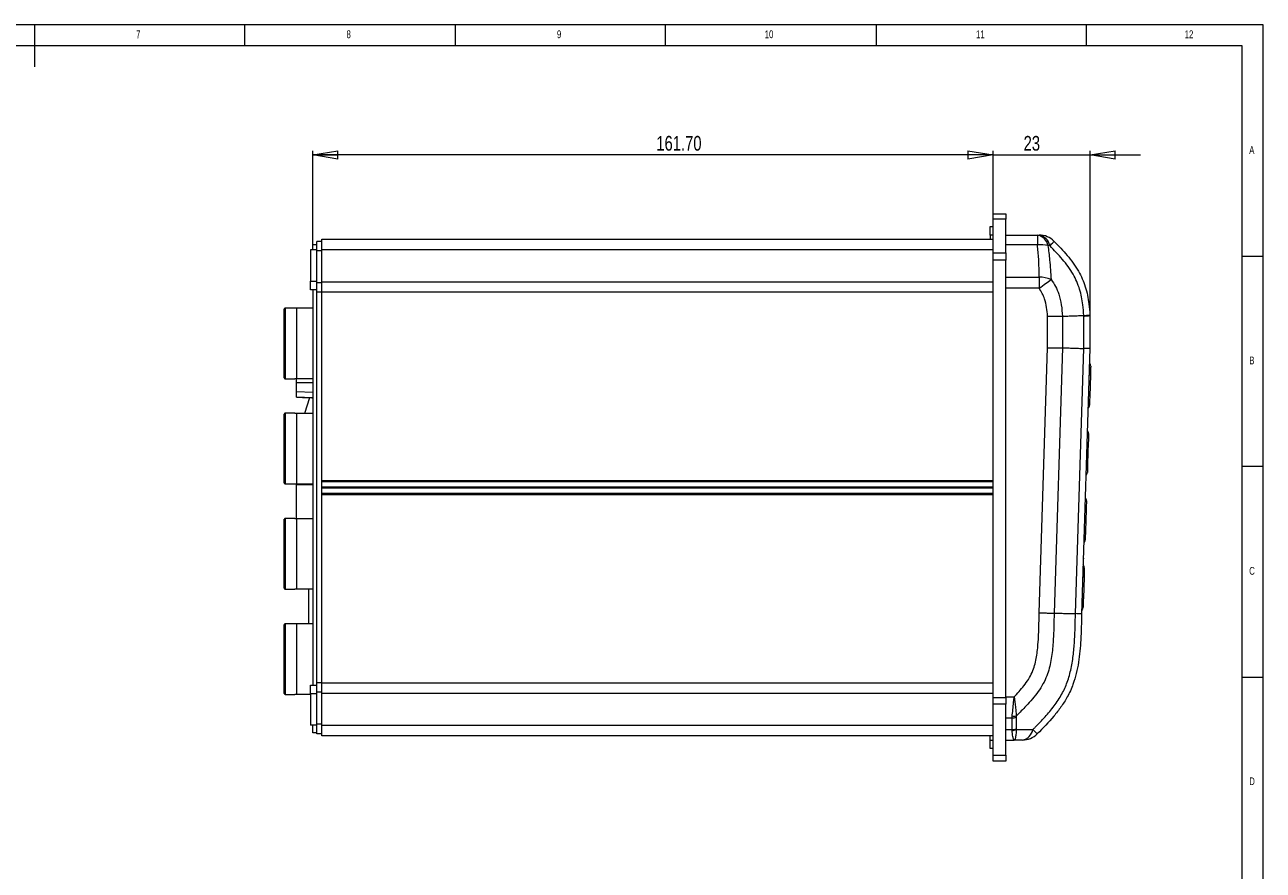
# Model space of a CAD drawing. Header units: millimetres. Extents: x 5 to 589, y 5 to 415.
# Tile 8 of 8: x 295 to 589, y 214 to 415. Entities that reach past the tile are written whole.
import ezdxf

# ---------------------------------------------------------------- set-up
doc = ezdxf.new("R2010")
doc.units = ezdxf.units.MM
doc.styles.add('SLDTEXTSTYLE0', font='TXT', dxfattribs={"width": 0.75})
doc.dimstyles.new('SLDDIMSTYLE0', dxfattribs={"dimtxt": 3.5, "dimasz": 6, "dimexe": 0, "dimexo": 0.0625, "dimgap": 0.875, "dimtad": 1, "dimtoh": 1, "dimzin": 4, "dimdsep": 46, "dimtxsty": 'Standard', "dimblk1": 'CLOSED', "dimblk2": 'CLOSED', "dimsah": 1, "dimcen": 0.09, "dimadec": 0, "dimazin": 0, "dimtfac": 1, "dimtofl": 0, "dimtmove": 0, "dimatfit": 3, "dimldrblk": 'CLOSED', "dimfxl": 1, "dimtolj": 1, "dimtzin": 12, "dimarcsym": 0})
doc.dimstyles.new('SLDDIMSTYLE2', dxfattribs={"dimtxt": 3.5, "dimasz": 6, "dimexe": 0, "dimexo": 0.0625, "dimgap": 0.875, "dimtad": 1, "dimtoh": 1, "dimzin": 12, "dimdsep": 46, "dimtxsty": 'Standard', "dimblk1": 'CLOSED', "dimblk2": 'CLOSED', "dimsah": 1, "dimcen": 0.09, "dimadec": 0, "dimazin": 0, "dimtfac": 1, "dimtofl": 0, "dimtmove": 0, "dimatfit": 3, "dimldrblk": 'CLOSED', "dimfxl": 1, "dimtolj": 1, "dimtzin": 12, "dimarcsym": 0})

# ---------------------------------------------------------------- blocks, each defined once
blk = doc.blocks.new('_CLOSED')
at = {"color": 0, "linetype": 'ByBlock', "lineweight": -2}
for p, q in [((-1, 0.166667), (0, 0)), ((-1, 0.166667), (-1, -0.166667)), ((0, 0), (-1, -0.166667)), ((0, 0), (-1, 0))]:
    blk.add_line(p, q, dxfattribs=at)
blk = doc.blocks.new('*D6')
at = {"color": 7, "linetype": 'Continuous', "lineweight": 0}
for p, q in [((363.14, 361.79), (363.14, 385.08)), ((524.84, 384.08), (363.14, 384.08)), ((524.84, 360.04), (524.84, 385.08))]:
    blk.add_line(p, q, dxfattribs=at)
at = {"color": 7, "linetype": 'Continuous', "lineweight": 0, "xscale": 6, "yscale": 6}
for p, rotation in [((363.14, 384.08, 0.1), 180.0000000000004), ((524.84, 384.08, 0.1), 360.0000000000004)]:
    blk.add_blockref('_CLOSED', p, dxfattribs=dict(at, rotation=rotation))
at = {"color": 7, "linetype": 'Continuous', "lineweight": 0, "insert": (444.79, 388.59), "char_height": 3.5, "attachment_point": 1, "style": 'SLDTEXTSTYLE0'}
blk.add_mtext('161.70', dxfattribs=at)
blk = doc.blocks.new('*D7')
at = {"color": 7, "linetype": 'Continuous', "lineweight": 0}
for p, q in [((524.84, 384.08), (512.84, 384.08)), ((524.84, 342.79), (524.84, 385.08)), ((524.84, 384.08), (547.84, 384.08)), ((547.84, 346.92), (547.84, 385.08)), ((547.84, 384.08), (559.84, 384.08))]:
    blk.add_line(p, q, dxfattribs=at)
at = {"color": 7, "linetype": 'Continuous', "lineweight": 0, "xscale": 6, "yscale": 6}
blk.add_blockref('_CLOSED', (524.84, 384.08, 0.1), dxfattribs=at)
at = {"color": 7, "linetype": 'Continuous', "lineweight": 0, "xscale": 6, "yscale": 6, "rotation": 180.0000000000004}
blk.add_blockref('_CLOSED', (547.84, 384.08, 0.1), dxfattribs=at)
at = {"color": 7, "linetype": 'Continuous', "lineweight": 0, "insert": (532.06, 388.59), "char_height": 3.5, "attachment_point": 1, "style": 'SLDTEXTSTYLE0'}
blk.add_mtext('23', dxfattribs=at)

msp = doc.modelspace()

# ---------------------------------------------------------------- linework, layer by layer
at = {"color": 7, "linetype": 'Continuous', "lineweight": 0}
for p, q in [((589, 415), (5, 415)), ((297, 415), (297, 405)), ((347, 410), (347, 415)), ((397, 415), (397, 410)), ((447, 410), (447, 415)), ((497, 415), (497, 410)), ((547, 410), (547, 415)), ((589, 5), (589, 415)), ((584, 410), (10, 410)), ((584, 60.25), (584, 410)), ((584, 360), (589, 360)), ((589, 310), (584, 310)), ((584, 260), (589, 260))]:
    msp.add_line(p, q, dxfattribs=at)
at = {"color": 7, "linetype": 'Continuous', "lineweight": 15}
for p, q in [((524.835, 370.036), (527.835, 370.036)), ((524.835, 368.772), (524.835, 370.036)), ((527.835, 368.772), (524.835, 368.772)), ((524.835, 360.775), (524.835, 368.772)), ((527.835, 370.036), (527.835, 368.772)), ((527.835, 360.775), (527.835, 368.772)), ((524.135, 365.036), (524.135, 367.036)), ((524.135, 367.036), (524.835, 367.036)), ((524.135, 365.036), (524.135, 364.036)), ((524.835, 365.036), (524.135, 365.036)), ((527.835, 365.036), (535.333, 365.036)), ((535.333, 365.036), (535.333, 362.686)), ((363.154, 361.536), (363.154, 362.786)), ((363.154, 362.786), (364.135, 362.786)), ((363.154, 362.786), (364.135, 362.786)), ((363.154, 361.536), (363.154, 362.786)), ((365.335, 363.536), (364.135, 363.536)), ((364.135, 361.286), (364.135, 363.536)), ((364.135, 363.036), (364.135, 363.536)), ((364.135, 363.036), (364.135, 363.536)), ((364.135, 361.536), (364.135, 363.036)), ((364.135, 362.786), (364.135, 363.036)), ((365.335, 364.036), (524.835, 364.036)), ((365.335, 361.536), (365.335, 364.036)), ((365.335, 363.536), (365.335, 364.036)), ((365.335, 363.786), (365.335, 364.036)), ((365.335, 363.786), (365.335, 364.036)), ((365.335, 363.786), (365.335, 364.036)), ((365.335, 363.786), (365.335, 364.036)), ((365.335, 363.786), (365.335, 364.036)), ((365.335, 363.786), (365.335, 364.036)), ((365.335, 363.786), (365.335, 364.036)), ((365.335, 363.786), (365.335, 364.036)), ((365.335, 363.786), (365.335, 364.036)), ((365.335, 363.786), (365.335, 364.036)), ((365.335, 363.786), (365.335, 364.036)), ((365.335, 363.786), (365.335, 364.036)), ((365.335, 363.536), (365.335, 364.036)), ((535.333, 362.686), (527.835, 362.686)), ((362.635, 361.536), (362.635, 354.036)), ((364.135, 361.536), (362.635, 361.536)), ((365.335, 361.286), (364.135, 361.286)), ((364.135, 353.688), (364.135, 361.286)), ((365.335, 353.938), (365.335, 361.536)), ((524.835, 361.536), (365.335, 361.536)), ((524.835, 360.775), (527.835, 360.775)), ((524.835, 359.04), (524.835, 360.775)), ((524.835, 255.125), (524.835, 359.04)), ((527.835, 359.04), (524.835, 359.04)), ((527.835, 360.775), (527.835, 359.04)), ((527.835, 255.125), (527.835, 359.04)), ((362.635, 354.036), (364.135, 354.036)), ((362.635, 352.036), (362.635, 354.036)), ((364.135, 351.438), (364.135, 353.688)), ((365.335, 353.688), (364.135, 353.688)), ((365.335, 351.438), (365.335, 353.938)), ((365.335, 353.938), (524.835, 353.938)), ((527.835, 355.05), (535.73, 355.05)), ((535.73, 355.05), (535.73, 352.4)), ((364.135, 352.036), (362.635, 352.036)), ((363.154, 352.036), (363.154, 258.036)), ((363.154, 352.036), (363.154, 258.036)), ((365.335, 351.438), (364.135, 351.438)), ((364.135, 258.634), (364.135, 351.438)), ((365.335, 306.743), (365.335, 351.438)), ((524.835, 351.438), (365.335, 351.438)), ((535.73, 352.4), (527.835, 352.4)), ((356.354, 339.286), (356.354, 347.486)), ((356.554, 347.686), (356.554, 339.286)), ((359.354, 330.861), (359.354, 347.711)), ((359.354, 347.711), (363.154, 347.711)), ((537.764, 338.244), (537.764, 345.753)), ((541.3, 345.753), (541.3, 338.244)), ((546.371, 338.083), (546.371, 345.781)), ((547.835, 345.925), (547.835, 338.036)), ((356.354, 331.086), (356.354, 339.286)), ((356.554, 339.286), (356.554, 330.886)), ((535.766, 275.258), (537.766, 338.244)), ((541.303, 338.244), (539.302, 275.198)), ((544.371, 275.073), (546.371, 338.06)), ((547.835, 338.036), (545.835, 275.036)), ((359.295, 330.032), (359.295, 330.861)), ((359.295, 327.838), (359.295, 330.032)), ((359.295, 330.032), (363.154, 330.032)), ((363.154, 330.861), (359.354, 330.861)), ((547.936, 331.755), (547.777, 326.755)), ((359.295, 326.573), (359.295, 327.838)), ((359.295, 327.838), (363.154, 327.709)), ((359.295, 326.516), (359.295, 326.573)), ((359.295, 326.573), (363.154, 326.445)), ((361.27, 322.711), (362.435, 326.407)), ((356.354, 314.286), (356.354, 322.486)), ((356.554, 322.686), (356.554, 314.286)), ((359.354, 305.861), (359.354, 322.711)), ((359.354, 322.711), (363.154, 322.711)), ((547.428, 315.755), (547.27, 310.755)), ((356.354, 306.086), (356.354, 314.286)), ((356.554, 314.286), (356.554, 305.886)), ((365.335, 306.39), (365.335, 306.743)), ((365.335, 306.743), (524.835, 306.743)), ((365.335, 306.036), (365.335, 306.39)), ((524.835, 306.39), (365.335, 306.39)), ((359.295, 297.711), (359.295, 305.792)), ((359.295, 305.792), (363.154, 305.792)), ((363.154, 305.861), (359.354, 305.861)), ((365.335, 304.036), (365.335, 306.036)), ((365.335, 305.183), (524.835, 305.183)), ((524.835, 305.036), (365.335, 305.036)), ((365.335, 305.036), (524.835, 305.036)), ((524.835, 304.89), (365.335, 304.89)), ((365.335, 303.683), (365.335, 304.036)), ((365.335, 303.329), (365.335, 303.683)), ((365.335, 303.683), (524.835, 303.683)), ((365.335, 258.634), (365.335, 303.329)), ((524.835, 303.329), (365.335, 303.329)), ((356.354, 289.286), (356.354, 297.486)), ((356.554, 297.686), (356.554, 289.286)), ((359.354, 280.861), (359.354, 297.711)), ((359.354, 297.711), (363.154, 297.711)), ((546.92, 299.755), (546.762, 294.755)), ((356.354, 281.086), (356.354, 289.286)), ((356.554, 289.286), (356.554, 280.886)), ((546.412, 283.755), (546.254, 278.755)), ((363.154, 280.861), (359.354, 280.861)), ((362.185, 272.711), (362.185, 280.861)), ((356.354, 264.286), (356.354, 272.486)), ((356.554, 272.686), (356.554, 264.286)), ((359.354, 255.861), (359.354, 272.711)), ((359.354, 272.711), (363.154, 272.711)), ((356.354, 256.086), (356.354, 264.286)), ((356.554, 264.286), (356.554, 255.886)), ((362.635, 256.036), (362.635, 258.036)), ((362.635, 258.036), (364.135, 258.036)), ((364.135, 256.036), (362.635, 256.036)), ((362.635, 256.036), (362.635, 248.536)), ((365.335, 258.634), (364.135, 258.634)), ((364.135, 256.384), (364.135, 258.634)), ((365.335, 256.384), (364.135, 256.384)), ((364.135, 248.786), (364.135, 256.384)), ((365.335, 256.134), (365.335, 258.634)), ((365.335, 258.634), (524.835, 258.634)), ((365.335, 248.536), (365.335, 256.134)), ((524.835, 256.134), (365.335, 256.134)), ((362.635, 255.861), (359.354, 255.861)), ((524.835, 255.125), (527.835, 255.125)), ((524.835, 253.535), (524.835, 255.125)), ((527.835, 253.535), (524.835, 253.535)), ((524.835, 241.447), (524.835, 253.535)), ((527.835, 255.314), (529.835, 255.314)), ((527.835, 255.125), (527.835, 253.535)), ((527.835, 241.447), (527.835, 253.535)), ((527.835, 250.278), (529.306, 250.278)), ((364.135, 248.536), (362.635, 248.536)), ((363.154, 246.786), (363.154, 248.536)), ((363.154, 246.786), (363.154, 248.536)), ((365.335, 248.786), (364.135, 248.786)), ((364.135, 246.536), (364.135, 248.786)), ((364.135, 247.036), (364.135, 248.536)), ((365.335, 246.036), (365.335, 248.536)), ((365.335, 248.536), (524.835, 248.536)), ((527.835, 247.527), (529.303, 247.527)), ((364.135, 246.786), (363.154, 246.786)), ((364.135, 246.786), (363.154, 246.786)), ((364.135, 246.536), (364.135, 247.036)), ((364.135, 246.536), (364.135, 246.786)), ((365.335, 246.536), (364.135, 246.536)), ((365.335, 246.036), (365.335, 246.536)), ((365.335, 246.286), (365.335, 246.536)), ((365.335, 246.286), (365.335, 246.536)), ((365.335, 246.286), (365.335, 246.536)), ((365.335, 246.286), (365.335, 246.536)), ((365.335, 246.286), (365.335, 246.536)), ((365.335, 246.286), (365.335, 246.536)), ((365.335, 246.036), (365.335, 246.536)), ((365.335, 246.036), (365.335, 246.286)), ((365.335, 246.036), (365.335, 246.286)), ((365.335, 246.036), (365.335, 246.286)), ((365.335, 246.036), (365.335, 246.286)), ((365.335, 246.036), (365.335, 246.286)), ((365.335, 246.036), (365.335, 246.286)), ((365.335, 246.036), (365.335, 246.286)), ((365.335, 246.036), (365.335, 246.286)), ((365.335, 246.036), (365.335, 246.286)), ((365.335, 246.036), (365.335, 246.286)), ((365.335, 246.036), (365.335, 246.286)), ((365.335, 246.036), (365.335, 246.286)), ((524.835, 246.036), (365.335, 246.036)), ((524.135, 245.036), (524.135, 246.036)), ((524.135, 243.036), (524.135, 245.036)), ((524.135, 245.036), (524.835, 245.036)), ((527.835, 245.036), (529.835, 245.036)), ((524.835, 243.036), (524.135, 243.036)), ((524.835, 241.447), (527.835, 241.447)), ((524.835, 240.036), (524.835, 241.447)), ((527.835, 241.447), (527.835, 240.036)), ((527.835, 240.036), (524.835, 240.036))]:
    msp.add_line(p, q, dxfattribs=at)
at = {"color": 7, "linetype": 'Continuous', "lineweight": 15, "flags": 128}
for points in [[(538.276, 362.512), (538.511, 362.743), (538.72, 362.948), (538.9, 363.125), (539.05, 363.272), (539.168, 363.388), (539.253, 363.471), (539.304, 363.522), (539.321, 363.539)], [(535.73, 352.4), (536.128, 352.686), (536.523, 352.968), (536.91, 353.246), (537.285, 353.515), (537.646, 353.773), (537.988, 354.018), (538.308, 354.248), (538.604, 354.46)], [(547.835, 338.036), (547.739, 338.038), (547.455, 338.042), (546.993, 338.05), (546.371, 338.06)], [(548.003, 333.867), (548.002, 333.826), (547.998, 333.706), (547.992, 333.511), (547.984, 333.248), (547.973, 332.928), (547.962, 332.563), (547.949, 332.167), (547.936, 331.755)], [(547.777, 326.755), (547.766, 326.386), (547.754, 326.029), (547.744, 325.694), (547.734, 325.39), (547.726, 325.129), (547.719, 324.917), (547.714, 324.76), (547.711, 324.664), (547.71, 324.632)], [(547.496, 317.885), (547.495, 317.844), (547.491, 317.722), (547.484, 317.526), (547.476, 317.261), (547.466, 316.938), (547.454, 316.57), (547.441, 316.17), (547.428, 315.755)], [(547.27, 310.755), (547.258, 310.383), (547.246, 310.023), (547.236, 309.685), (547.226, 309.379), (547.217, 309.115), (547.211, 308.901), (547.206, 308.743), (547.203, 308.647), (547.202, 308.614)], [(546.988, 301.902), (546.987, 301.861), (546.983, 301.739), (546.977, 301.54), (546.969, 301.273), (546.958, 300.948), (546.946, 300.577), (546.934, 300.174), (546.92, 299.755)], [(546.762, 294.755), (546.75, 294.38), (546.738, 294.017), (546.727, 293.676), (546.718, 293.368), (546.709, 293.102), (546.702, 292.886), (546.697, 292.727), (546.694, 292.629), (546.693, 292.597)], [(546.255, 288.255), (546.253, 288.178), (546.245, 287.95), (546.234, 287.58), (546.218, 287.083), (546.204, 286.643)], [(546.481, 285.92), (546.48, 285.878), (546.476, 285.755), (546.47, 285.555), (546.461, 285.286), (546.451, 284.958), (546.439, 284.583), (546.426, 284.177), (546.412, 283.755)], [(546.254, 278.755), (546.242, 278.377), (546.23, 278.011), (546.219, 277.667), (546.209, 277.356), (546.201, 277.088), (546.194, 276.87), (546.189, 276.71), (546.186, 276.612), (546.185, 276.579)], [(545.862, 275.875), (545.851, 275.534), (545.835, 275.036)], [(535.313, 246.507), (535.296, 246.525), (535.245, 246.575), (535.161, 246.66), (535.044, 246.776), (534.895, 246.925), (534.716, 247.103), (534.509, 247.309), (534.276, 247.542)]]:
    msp.add_lwpolyline(points, dxfattribs=at)
at = {"color": 7, "linetype": 'Continuous', "lineweight": 15}
for centre, radius, start, end in [((534.787, 361.972), 3.113, 10.08385, 79.91196), ((535.207, 361.967), 3.117, 10.07033, 79.92437), ((535.753, 360.036), 5, 44.4626, 90), ((536.04, 354.373), 8.343, 77.45407, 94.86157), ((535.48, 346.54), 8.514, 68.47189, 88.31467), ((547.004, 333.899), 1, 358.1817, 43.52284), ((545.787, 273.622), 58.173, 87.8829, 88.17723), ((545.699, 270.658), 56.135, 87.87791, 88.18292), ((546.711, 324.664), 1, 312.70234, 358.1817), ((546.496, 317.916), 1, 358.1817, 43.52284), ((545.355, 259.828), 55.965, 87.87727, 88.18321), ((545.178, 254.277), 56.517, 87.87876, 88.18172), ((546.202, 308.646), 1, 312.70234, 358.1817), ((545.989, 301.934), 1, 358.1817, 43.52284), ((544.828, 243.26), 56.533, 87.87881, 88.18167), ((544.65, 237.708), 57.086, 87.88027, 88.18021), ((545.694, 292.628), 1, 312.70234, 358.1817), ((545.482, 285.952), 1, 358.1817, 43.75469), ((544.344, 227.966), 55.827, 87.87671, 88.18341), ((544.175, 222.672), 56.121, 87.87787, 88.18296), ((545.185, 276.611), 1, 312.6087, 358.1817), ((529.321, 253.467), 3.189, 269.72913, 287.96101), ((529.784, 254.145), 3.419, 262.44475, 279.2579), ((529.325, 250.715), 3.188, 269.61385, 287.78847), ((529.054, 250.326), 3.069, 274.85413, 294.13903), ((531.226, 248.086), 3.098, 280.12791, 349.87262), ((531.771, 250.036), 5, 270, 315.10844)]:
    msp.add_arc(centre, radius, start, end, dxfattribs=at)
for points, knots in [([(535.333, 365.036), (535.374, 365.036), (535.514, 365.036), (535.654, 365.036), (535.753, 365.036)], [0, 0, 0, 0, 0.2964133, 1, 1, 1, 1]), ([(535.73, 355.05), (535.732, 356.489), (535.735, 359.04), (535.455, 361.579), (535.333, 362.686)], [0, 0, 0, 0, 0.5640641, 1, 1, 1, 1]), ([(538.276, 362.512), (538.177, 362.513), (538.035, 362.515), (537.894, 362.516), (537.852, 362.517)], [0, 0, 0, 0, 0.7036408, 1, 1, 1, 1]), ([(537.852, 362.517), (537.992, 361.385), (538.318, 358.732), (538.5, 356.016), (538.604, 354.46)], [0, 0, 0, 0, 0.4267528, 1, 1, 1, 1]), ([(546.368, 345.924), (546.304, 346.776), (546.146, 348.873), (545.607, 351.588), (544.74, 353.986), (543.828, 355.798), (542.664, 357.553), (540.839, 359.855), (539.305, 361.445), (538.276, 362.512)], [0, 0, 0, 0, 0.13483127, 0.33197093, 0.43435183, 0.53671648, 0.6514029, 0.76618533, 1, 1, 1, 1]), ([(539.321, 363.539), (540.376, 362.445), (541.964, 360.796), (543.862, 358.397), (545.083, 356.553), (546.041, 354.667), (546.998, 352.092), (547.591, 349.176), (547.764, 346.898), (547.83, 346.016)], [0, 0, 0, 0, 0.2272253, 0.3422967, 0.4572731, 0.5576907, 0.6581162, 0.8677125, 1, 1, 1, 1]), ([(538.604, 354.46), (538.968, 353.923), (539.704, 352.836), (540.549, 350.803), (541.081, 348.417), (541.226, 346.651), (541.299, 345.76)], [0, 0, 0, 0, 0.2101613, 0.4250959, 0.7098455, 1, 1, 1, 1]), ([(537.757, 345.753), (537.697, 346.446), (537.575, 347.842), (537.183, 349.679), (536.541, 351.216), (536.003, 352.002), (535.73, 352.4)], [0, 0, 0, 0, 0.2960471, 0.5956726, 0.7950492, 1, 1, 1, 1]), ([(358.879, 347.711), (358.901, 347.711), (358.946, 347.711), (359.217, 347.711), (359.354, 347.711)], [0, 0, 0, 0, 0.4932622, 1, 1, 1, 1]), ([(537.757, 345.753), (538.423, 345.762), (539.749, 345.782), (540.784, 345.767), (541.299, 345.76)], [0, 0, 0, 0, 0.5014081, 1, 1, 1, 1]), ([(546.368, 345.924), (546.586, 345.937), (547.022, 345.961), (547.475, 345.99), (547.774, 346.011), (547.812, 346.015), (547.83, 346.016)], [0, 0, 0, 0, 0.2500395, 0.5000509, 0.7500388, 1, 1, 1, 1]), ([(546.371, 345.781), (546.382, 345.782), (546.447, 345.786), (546.891, 345.813), (547.624, 345.866), (547.762, 345.904), (547.835, 345.925)], [0, 0, 0, 0, 0.0125234, 0.0701413, 0.4999598, 1, 1, 1, 1]), ([(537.764, 338.244), (538.092, 338.244), (538.747, 338.244), (539.688, 338.244), (540.566, 338.244), (541.055, 338.244), (541.3, 338.244)], [0, 0, 0, 0, 0.2500001, 0.4999997, 0.7500005, 1, 1, 1, 1]), ([(359.354, 330.861), (359.22, 330.861), (358.948, 330.861), (358.902, 330.861), (358.879, 330.861)], [0, 0, 0, 0, 0.4941685, 1, 1, 1, 1]), ([(358.879, 322.711), (358.901, 322.711), (358.946, 322.711), (359.217, 322.711), (359.354, 322.711)], [0, 0, 0, 0, 0.4932622, 1, 1, 1, 1]), ([(359.354, 305.861), (359.22, 305.861), (358.948, 305.861), (358.902, 305.861), (358.879, 305.861)], [0, 0, 0, 0, 0.4941685, 1, 1, 1, 1]), ([(358.879, 297.711), (358.901, 297.711), (358.946, 297.711), (359.217, 297.711), (359.354, 297.711)], [0, 0, 0, 0, 0.4932622, 1, 1, 1, 1]), ([(359.354, 280.861), (359.22, 280.861), (358.948, 280.861), (358.902, 280.861), (358.879, 280.861)], [0, 0, 0, 0, 0.4941685, 1, 1, 1, 1]), ([(529.835, 255.314), (529.913, 255.396), (530.817, 256.355), (532.105, 257.811), (533.492, 259.834), (534.527, 261.981), (535.195, 264.816), (535.668, 269.414), (535.727, 272.905), (535.767, 275.258)], [0, 0, 0, 0, 0.01566131, 0.18359613, 0.27011956, 0.35644841, 0.51408279, 0.67245677, 1, 1, 1, 1]), ([(539.302, 275.198), (539.281, 273.953), (539.24, 271.462), (539.059, 267.704), (538.638, 263.943), (537.848, 260.772), (536.707, 258.33), (535.12, 255.887), (532.937, 253.394), (531.112, 251.555), (530.334, 250.771)], [0, 0, 0, 0, 0.1378286, 0.2756104, 0.4161492, 0.5561464, 0.6346588, 0.7132674, 0.8777532, 1, 1, 1, 1]), ([(534.276, 247.542), (534.46, 247.727), (535.438, 248.712), (537.183, 250.525), (539.358, 253.11), (541.178, 255.842), (542.531, 258.854), (543.413, 262.061), (543.943, 265.466), (544.277, 269.811), (544.335, 273.016), (544.371, 275.073)], [0, 0, 0, 0, 0.0257351, 0.1366782, 0.2476329, 0.3580233, 0.45867, 0.5712722, 0.6844264, 0.7975183, 1, 1, 1, 1]), ([(545.835, 275.036), (545.799, 272.967), (545.731, 269.121), (545.307, 264.378), (544.612, 260.855), (543.784, 258.062), (542.576, 255.373), (540.972, 252.876), (538.64, 249.904), (536.65, 247.872), (535.313, 246.507)], [0, 0, 0, 0, 0.1965704, 0.3654109, 0.451407, 0.5373401, 0.6416235, 0.7301164, 0.8187014, 1, 1, 1, 1]), ([(535.766, 275.258), (536.094, 275.252), (536.748, 275.24), (537.69, 275.223), (538.568, 275.208), (539.057, 275.202), (539.302, 275.198)], [0, 0, 0, 0, 0.2500002, 0.5000005, 0.7500004, 1, 1, 1, 1]), ([(545.835, 275.036), (545.817, 275.036), (545.78, 275.036), (545.481, 275.043), (545.026, 275.054), (544.589, 275.067), (544.371, 275.073)], [0, 0, 0, 0, 0.2499995, 0.4999993, 0.7500008, 1, 1, 1, 1]), ([(358.879, 272.711), (358.901, 272.711), (358.946, 272.711), (359.217, 272.711), (359.354, 272.711)], [0, 0, 0, 0, 0.4932622, 1, 1, 1, 1]), ([(359.354, 255.861), (359.22, 255.861), (358.948, 255.861), (358.902, 255.861), (358.879, 255.861)], [0, 0, 0, 0, 0.4941685, 1, 1, 1, 1]), ([(529.335, 250.756), (529.344, 250.834), (529.417, 251.448), (529.559, 252.666), (529.698, 254.051), (529.791, 254.898), (529.822, 255.166), (529.832, 255.25), (529.834, 255.272), (529.837, 255.294), (529.838, 255.306), (529.838, 255.311), (529.837, 255.313), (529.837, 255.314), (529.837, 255.314), (529.837, 255.314)], [0, 0, 0, 0, 0.0566301, 0.4466293, 0.8149797, 0.9395505, 0.9824767, 0.9843375, 0.9924533, 0.9965104, 0.998542, 0.9995634, 0.9997632, 0.9998854, 1, 1, 1, 1]), ([(529.837, 255.315), (529.837, 255.314), (529.838, 255.314), (529.838, 255.313), (529.84, 255.311), (529.841, 255.306), (529.843, 255.294), (529.845, 255.27), (529.895, 254.813), (530.002, 253.923), (530.176, 252.467), (530.28, 251.417), (530.328, 250.843), (530.334, 250.771)], [0, 0, 0, 0, 0.0001735, 0.0003508, 0.0006128, 0.0017555, 0.0038644, 0.0079962, 0.0162158, 0.2872557, 0.55816, 0.9449588, 1, 1, 1, 1]), ([(529.303, 247.527), (529.304, 247.985), (529.306, 248.902), (529.306, 249.82), (529.306, 250.278)], [0, 0, 0, 0, 0.5000917, 1, 1, 1, 1]), ([(529.306, 250.278), (529.306, 250.278), (529.306, 250.429), (529.32, 250.592), (529.335, 250.756)], [0, 0, 0, 0, 0.0001072, 1, 1, 1, 1]), ([(530.304, 250.433), (530.303, 249.974), (530.301, 249.055), (530.299, 248.138), (530.299, 247.679)], [0, 0, 0, 0, 0.5001802, 1, 1, 1, 1]), ([(529.314, 247.268), (529.309, 247.354), (529.303, 247.441), (529.303, 247.527), (529.303, 247.527)], [0, 0, 0, 0, 0.99981222, 1, 1, 1, 1]), ([(529.836, 245.036), (529.836, 245.036), (529.836, 245.036), (529.836, 245.036), (529.836, 245.036), (529.836, 245.036), (529.836, 245.036), (529.836, 245.036), (529.834, 245.036), (529.827, 245.037), (529.801, 245.04), (529.705, 245.102), (529.575, 245.439), (529.436, 246.186), (529.361, 246.767), (529.324, 247.163), (529.314, 247.268)], [0, 0, 0, 0, 0.00001816, 0.00003658, 0.00005297, 0.00007968, 0.00017719, 0.00056028, 0.00209081, 0.00821144, 0.03269429, 0.13069257, 0.52729257, 0.72759834, 0.92762206, 1, 1, 1, 1]), ([(530.31, 247.525), (530.3, 247.342), (530.267, 246.694), (530.203, 246.127), (530.091, 245.464), (529.996, 245.165), (529.897, 245.061), (529.864, 245.041), (529.848, 245.037), (529.838, 245.036), (529.837, 245.036), (529.837, 245.036), (529.836, 245.036), (529.836, 245.036), (529.836, 245.036), (529.836, 245.036), (529.836, 245.036), (529.836, 245.036), (529.836, 245.036), (529.836, 245.036)], [0, 0, 0, 0, 0.1187282, 0.4189651, 0.4672041, 0.8283306, 0.913891, 0.9442021, 0.9924444, 0.9975303, 0.9988032, 0.9994422, 0.9997683, 0.9998254, 0.9998869, 0.9999177, 0.9999429, 0.9999675, 1, 1, 1, 1]), ([(530.31, 247.525), (531.096, 247.525), (532.418, 247.525), (533.741, 247.537), (534.276, 247.542)], [0, 0, 0, 0, 0.5952972, 1, 1, 1, 1]), ([(531.771, 245.036), (531.24, 245.036), (530.595, 245.036), (529.949, 245.036), (529.835, 245.036)], [0, 0, 0, 0, 0.8235519, 1, 1, 1, 1])]:
    msp.add_open_spline(points, degree=3, knots=knots, dxfattribs=at)
for points in [[(356.554, 347.686), (356.354, 347.486)], [(358.854, 347.686), (356.554, 347.686)], [(541.3, 345.753), (546.365, 345.918)], [(546.371, 345.781), (546.362, 345.924)], [(547.83, 346.017), (547.835, 345.925)], [(547.835, 345.925), (547.835, 345.925)], [(541.301, 338.244), (546.371, 338.083)], [(546.371, 338.06), (546.371, 338.083)], [(356.354, 331.086), (356.554, 330.886)], [(356.554, 330.886), (358.854, 330.886)], [(358.854, 330.886), (358.879, 330.861)], [(359.295, 326.516), (363.154, 326.382)], [(356.554, 322.686), (356.354, 322.486)], [(358.854, 322.686), (356.554, 322.686)], [(356.354, 306.086), (356.554, 305.886)], [(356.554, 305.886), (358.854, 305.886)], [(358.854, 305.886), (358.879, 305.861)], [(356.554, 297.686), (356.354, 297.486)], [(358.854, 297.686), (356.554, 297.686)], [(356.354, 281.086), (356.554, 280.886)], [(356.554, 280.886), (358.854, 280.886)], [(358.854, 280.886), (358.879, 280.861)], [(539.302, 275.198), (544.371, 275.073)], [(356.554, 272.686), (356.354, 272.486)], [(358.854, 272.686), (356.554, 272.686)], [(356.354, 256.086), (356.554, 255.886)], [(356.554, 255.886), (358.854, 255.886)], [(358.854, 255.886), (358.879, 255.861)], [(530.334, 250.771), (530.304, 250.433)], [(530.299, 247.679), (530.31, 247.525)]]:
    msp.add_open_spline(points, degree=1, dxfattribs=at)

# ---------------------------------------------------------------- texts
at = {"color": 7, "linetype": 'Continuous', "lineweight": 0, "attachment_point": 1, "style": 'SLDTEXTSTYLE0'}
for s, insert, char_height in [('7', (321.167, 413.668), 1.852), ('8', (371.167, 413.668), 1.852), ('9', (421.167, 413.668), 1.852), ('10', (470.542, 413.668), 1.8521), ('11', (520.75, 413.668), 1.8521), ('12', (570.333, 413.668), 1.8521), ('A', (585.667, 386.168), 1.852), ('B', (585.667, 336.168), 1.852), ('C', (585.667, 286.168), 1.852), ('D', (585.667, 236.168), 1.852)]:
    msp.add_mtext(s, dxfattribs=dict(at, insert=insert, char_height=char_height))

# ---------------------------------------------------------------- dimensions: what is measured, and where the dimension line sits
at = {"color": 7, "linetype": 'Continuous', "lineweight": 0}
for base, p1, p2, dimstyle, picture, middle in [((363.135, 384.079), (524.835, 359.04), (363.135, 360.786), 'SLDDIMSTYLE0', '*D6', (451.901, 384.079)), ((547.835, 384.079), (524.835, 341.786), (547.835, 345.925), 'SLDDIMSTYLE2', '*D7', (534.647, 384.079))]:
    dim = msp.add_linear_dim(base=base, p1=p1, p2=p2, dimstyle=dimstyle, dxfattribs=at)
    dim.commit()
    dim.dimension.update_dxf_attribs({"geometry": picture, "text_midpoint": middle, "dimtype": 160})

doc.saveas('drawing.dxf')
